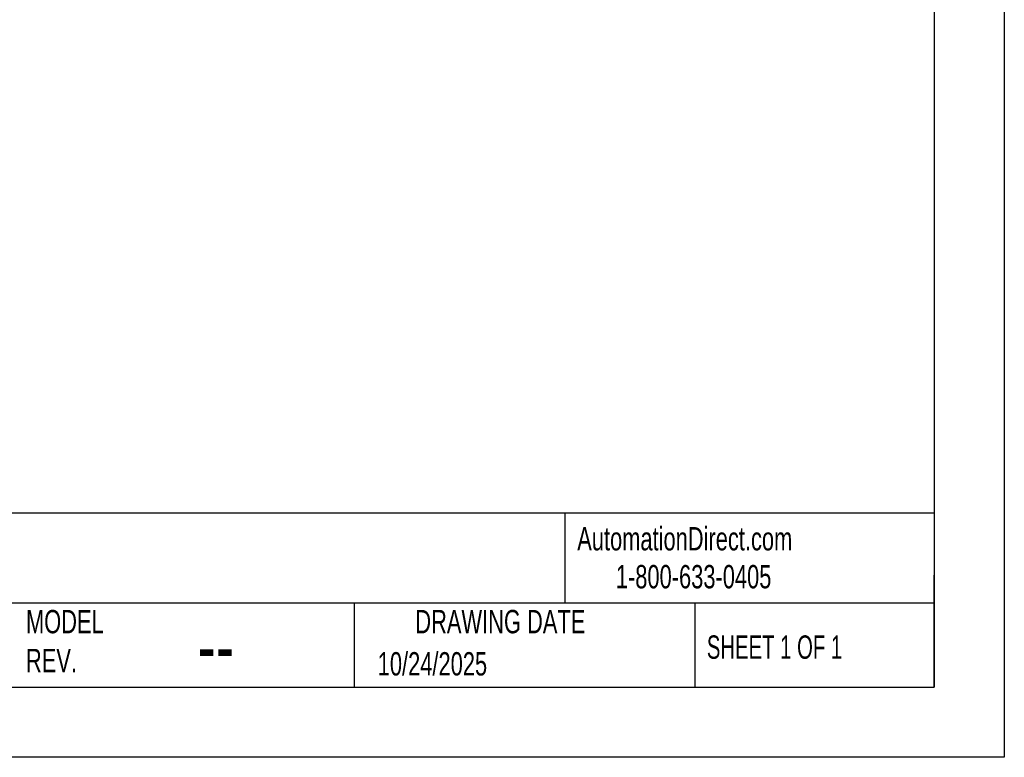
# Model space of a CAD drawing. Header units: millimetres. Extents: x 0 to 1118, y 0 to 864.
# Tile 5 of 11: x 761 to 1118, y 0 to 267. Entities that reach past the tile are written whole.
import ezdxf

# ---------------------------------------------------------------- set-up
doc = ezdxf.new("R2010")
doc.units = ezdxf.units.MM
doc.header["$LTSCALE"] = 4
doc.layers.add('TEXT', color=140, linetype='Continuous', lineweight=25)
doc.styles.add('SLDTEXTSTYLE0', font='TXT', dxfattribs={"width": 0.7})
doc.styles.add('SLDTEXTSTYLE1', font='TXT', dxfattribs={"width": 0.65})

msp = doc.modelspace()

# ---------------------------------------------------------------- linework, layer by layer
at = {"color": 7, "linetype": 'Continuous'}
for p, q in [((1117.61, 863.61), (1117.61, 0.01)), ((1117.61, 0.01), (0.01, 0.01))]:
    msp.add_line(p, q, dxfattribs=at)
at = {"layer": 'TEXT'}
for p, q in [((1092.2, 838.2), (1092.2, 25.4)), ((1092.2, 88.5), (25.4, 88.5)), ((958.3, 88.5), (958.3, 55.88)), ((1092.2, 25.4), (1092.2, 66.04)), ((1092.2, 55.88), (25.4, 55.88)), ((881.86, 55.88), (881.86, 25.4)), ((1005.39, 55.88), (1005.39, 25.4)), ((25.4, 25.4), (1092.2, 25.4))]:
    msp.add_line(p, q, dxfattribs=at)

# ---------------------------------------------------------------- texts
at = {"color": 179, "linetype": 'Continuous', "lineweight": 18, "char_height": 8.4667, "attachment_point": 1, "style": 'SLDTEXTSTYLE0'}
for s, insert in [('AutomationDirect.com', (962.78, 83.51)), ('1-800-633-0405', (976.77, 69.75))]:
    msp.add_mtext(s, dxfattribs=dict(at, insert=insert))
at = {"layer": 'TEXT'}
for s, insert, char_height, attachment_point, style in [('ULPCM175175XT', (636.83, 80.09), 14.8167, 1, 'SLDTEXTSTYLE0'), ('MODEL ^JREV.', (762.93, 53.46), 8.4667, 1, 'SLDTEXTSTYLE0'), ('DRAWING DATE', (934.9, 53.46), 8.4667, 2, 'SLDTEXTSTYLE0'), ('SHEET 1 OF 1', (1009.77, 44.21), 8.4667, 1, 'SLDTEXTSTYLE1'), ('--', (825.19, 50.94), 21.167, 1, 'SLDTEXTSTYLE0'), ('10/24/2025', (890.45, 38.15), 8.467, 1, 'SLDTEXTSTYLE0')]:
    msp.add_mtext(s, dxfattribs=dict(at, insert=insert, char_height=char_height, attachment_point=attachment_point, style=style))

doc.saveas('drawing.dxf')
